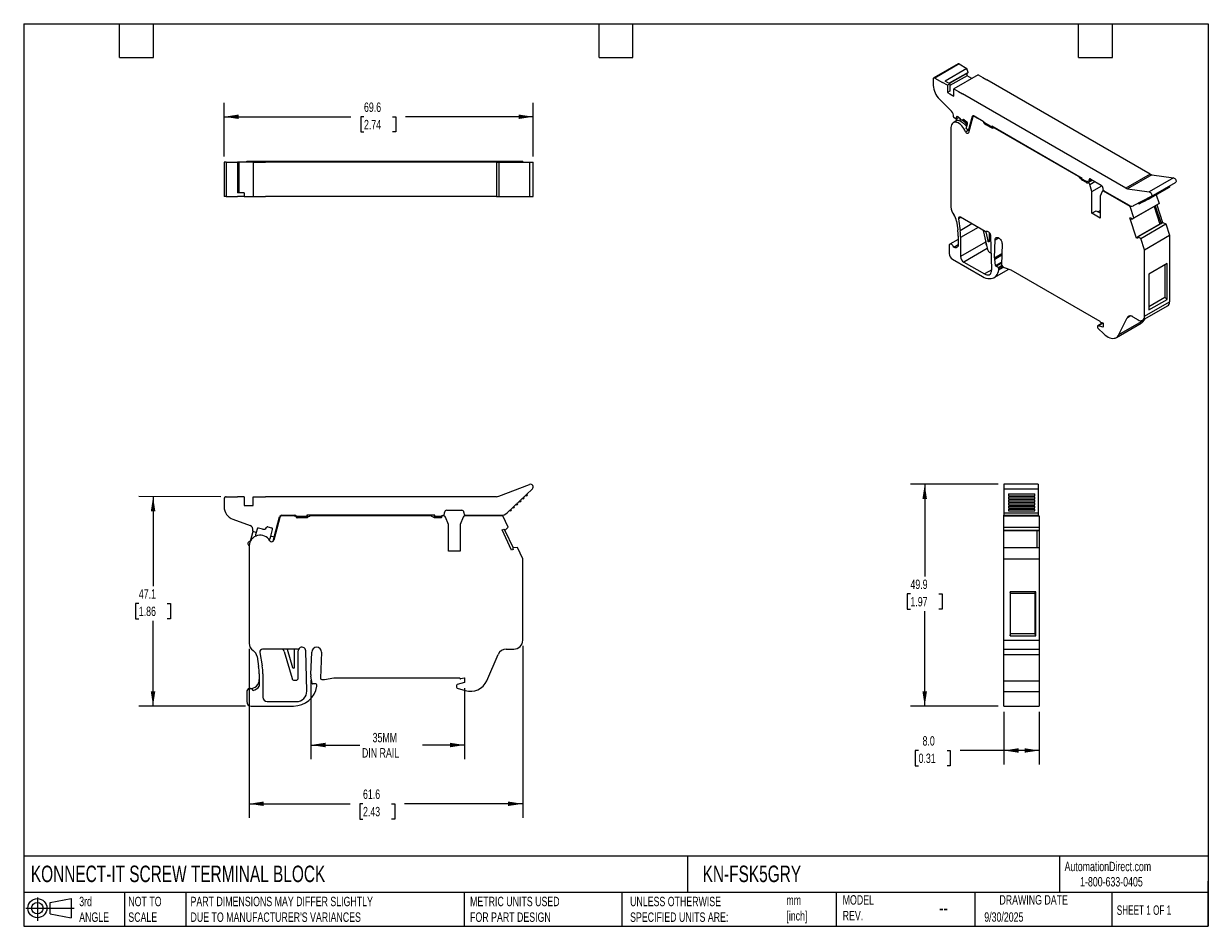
# Model space of a CAD drawing. Header units: millimetres. Extents: x 6 to 273, y 6 to 210.
import ezdxf

# ---------------------------------------------------------------- set-up
doc = ezdxf.new("R2010")
doc.units = ezdxf.units.MM
doc.linetypes.add('SLD-Solid', pattern=[0])
doc.layers.add('DIMENSIONS', color=140, linetype='SLD-Solid', lineweight=25)
doc.layers.add('TEXT', color=140, linetype='SLD-Solid', lineweight=25)
doc.layers.add('SLD-DEFPOINTS', color=7, linetype='Continuous')
doc.styles.add('SLDTEXTSTYLE0', font='TXT', dxfattribs={"width": 0.7})
doc.styles.add('SLDTEXTSTYLE1', font='TXT', dxfattribs={"width": 0.65})
doc.dimstyles.new('SLDDIMSTYLE0', dxfattribs={"dimtxt": 2.158008, "dimasz": 3.302, "dimexe": 0, "dimexo": 0.0625, "dimgap": 0.539502, "dimtad": 0, "dimtih": 1, "dimtoh": 1, "dimdec": 1, "dimrnd": 1e-09, "dimzin": 12, "dimdsep": 46, "dimtxsty": 'SLDTEXTSTYLE0', "dimsah": 1, "dimcen": 0.09, "dimadec": 0, "dimazin": 3, "dimtfac": 1, "dimtdec": 1, "dimtofl": 0, "dimtmove": 0, "dimatfit": 3, "dimfxl": 0, "dimfrac": 2, "dimtolj": 1, "dimtzin": 12, "dimarcsym": 0})
doc.dimstyles.new('SLDDIMSTYLE1', dxfattribs={"dimtxt": 2.158008, "dimasz": 3.302, "dimexe": 0, "dimexo": 0.0625, "dimgap": 0.539502, "dimtad": 0, "dimtih": 1, "dimtoh": 1, "dimdec": 1, "dimrnd": 1e-09, "dimzin": 4, "dimdsep": 46, "dimtxsty": 'SLDTEXTSTYLE0', "dimsah": 1, "dimcen": 0.09, "dimadec": 0, "dimazin": 1, "dimtfac": 1, "dimtdec": 1, "dimtofl": 0, "dimtmove": 0, "dimatfit": 3, "dimfxl": 0, "dimfrac": 2, "dimtolj": 1, "dimtzin": 12, "dimarcsym": 0})

# ---------------------------------------------------------------- blocks, each defined once
blk = doc.blocks.new('Block11')
at = {"color": 7, "linetype": 'SLD-Solid', "lineweight": 18}
for p, q in [((0, 2.88), (10.87, 2.88)), ((2.59, 5.31), (2.59, 0)), ((5.48, 4.17), (10.18, 5.03)), ((5.48, 1.6), (5.48, 4.17)), ((10.18, 5.03), (10.18, 0.73)), ((5.48, 1.6), (10.18, 0.73))]:
    blk.add_line(p, q, dxfattribs=at)
for radius in [2.15, 1.29]:
    blk.add_circle((2.59, 2.88), radius, dxfattribs=at)
blk = doc.blocks.new('Block12')
at = {"layer": 'SLD-DEFPOINTS'}
blk.add_blockref('Block11', (0, 0), dxfattribs=at)
blk = doc.blocks.new('_D')
at = {"layer": 'DIMENSIONS'}
for p, q in [((50.7, 103.07), (32.3, 103.08)), ((35.48, 103.08), (35.48, 82.93)), ((32.27, 79.02), (31.54, 79.02)), ((31.54, 79.02), (31.54, 75.59)), ((38.68, 79.02), (39.41, 79.02)), ((39.41, 79.02), (39.41, 75.59)), ((31.54, 75.59), (32.27, 75.59)), ((35.47, 55.94), (35.47, 75.11)), ((39.41, 75.59), (38.68, 75.59)), ((56.28, 55.94), (32.3, 55.94))]:
    blk.add_line(p, q, dxfattribs=at)
for points in [[(35.48, 103.08), (34.97, 99.78), (35.99, 99.78)], [(35.47, 55.94), (35.98, 59.24), (34.96, 59.24)]]:
    blk.add_solid(points, dxfattribs=at)
at = {"layer": 'DIMENSIONS', "char_height": 2.117, "attachment_point": 1, "style": 'SLDTEXTSTYLE0'}
for s, insert in [('47.1', (32.27, 82.23)), ('1.86', (32.27, 78.32))]:
    blk.add_mtext(s, dxfattribs=dict(at, insert=insert))
blk = doc.blocks.new('_D_1')
at = {"layer": 'DIMENSIONS'}
for p, q in [((71, 61.77), (71, 43.98)), ((105.6, 59.93), (105.6, 43.98)), ((71, 47.16), (82.03, 47.16)), ((105.6, 47.16), (96.12, 47.16))]:
    blk.add_line(p, q, dxfattribs=at)
for points in [[(71, 47.16), (74.3, 46.65), (74.3, 47.67)], [(105.6, 47.16), (102.3, 47.67), (102.3, 46.65)]]:
    blk.add_solid(points, dxfattribs=at)
at = {"layer": 'DIMENSIONS', "char_height": 2.117, "attachment_point": 1, "style": 'SLDTEXTSTYLE0'}
for s, insert in [('35MM', (84.9, 49.89)), ('DIN RAIL', (82.51, 46.46))]:
    blk.add_mtext(s, dxfattribs=dict(at, insert=insert))
blk = doc.blocks.new('_D_2')
at = {"layer": 'DIMENSIONS'}
for p, q in [((118.7, 69.48), (118.7, 30.76)), ((57.1, 68.82), (57.1, 30.76)), ((57.1, 33.93), (79.82, 33.93)), ((82.74, 33.93), (82.02, 33.93)), ((82.02, 33.93), (82.02, 30.5)), ((89.15, 33.93), (89.88, 33.93)), ((89.88, 33.93), (89.88, 30.5)), ((118.7, 33.93), (92.08, 33.93)), ((82.02, 30.5), (82.74, 30.5)), ((89.88, 30.5), (89.15, 30.5))]:
    blk.add_line(p, q, dxfattribs=at)
for points in [[(57.1, 33.93), (60.4, 33.43), (60.4, 34.44)], [(118.7, 33.93), (115.4, 34.44), (115.4, 33.43)]]:
    blk.add_solid(points, dxfattribs=at)
at = {"layer": 'DIMENSIONS', "char_height": 2.117, "attachment_point": 1, "style": 'SLDTEXTSTYLE0'}
for s, insert in [('61.6', (82.74, 37.15)), ('2.43', (82.74, 33.23))]:
    blk.add_mtext(s, dxfattribs=dict(at, insert=insert))
blk = doc.blocks.new('_D_3')
at = {"layer": 'DIMENSIONS'}
for p, q in [((227.03, 54.66), (227.03, 42.76)), ((234.98, 54.66), (234.98, 42.76)), ((207.82, 45.93), (207.09, 45.93)), ((207.09, 45.93), (207.09, 42.5)), ((214.23, 45.93), (214.96, 45.93)), ((214.96, 45.93), (214.96, 42.5)), ((227.03, 45.93), (217.16, 45.93)), ((234.98, 45.93), (227.03, 45.93)), ((207.09, 42.5), (207.82, 42.5)), ((214.96, 42.5), (214.23, 42.5))]:
    blk.add_line(p, q, dxfattribs=at)
for points in [[(227.03, 45.93), (230.33, 45.43), (230.33, 46.44)], [(234.98, 45.93), (231.67, 46.44), (231.67, 45.43)]]:
    blk.add_solid(points, dxfattribs=at)
at = {"layer": 'DIMENSIONS', "char_height": 2.117, "attachment_point": 1, "style": 'SLDTEXTSTYLE0'}
for s, insert in [('8.0', (208.72, 49.15)), ('0.31', (207.82, 45.23))]:
    blk.add_mtext(s, dxfattribs=dict(at, insert=insert))
blk = doc.blocks.new('_D_4')
at = {"layer": 'DIMENSIONS'}
for p, q in [((225.76, 105.86), (206.02, 105.86)), ((209.2, 105.86), (209.2, 85.11)), ((205.99, 81.19), (205.27, 81.19)), ((205.27, 81.19), (205.27, 77.76)), ((212.41, 81.19), (213.13, 81.19)), ((213.13, 81.19), (213.13, 77.76)), ((205.27, 77.76), (205.99, 77.76)), ((213.13, 77.76), (212.41, 77.76)), ((209.2, 55.93), (209.2, 77.28)), ((225.76, 55.93), (206.02, 55.93))]:
    blk.add_line(p, q, dxfattribs=at)
for points in [[(209.2, 105.86), (208.69, 102.56), (209.71, 102.56)], [(209.2, 55.93), (209.71, 59.24), (208.69, 59.24)]]:
    blk.add_solid(points, dxfattribs=at)
at = {"layer": 'DIMENSIONS', "char_height": 2.117, "attachment_point": 1, "style": 'SLDTEXTSTYLE0'}
for s, insert in [('49.9', (205.99, 84.4)), ('1.97', (205.99, 80.49))]:
    blk.add_mtext(s, dxfattribs=dict(at, insert=insert))
blk = doc.blocks.new('_D_5')
at = {"layer": 'DIMENSIONS'}
for p, q in [((51.47, 179.67), (51.47, 191.77)), ((121.07, 179.67), (121.07, 191.77)), ((51.47, 188.6), (80.03, 188.6)), ((82.96, 188.6), (82.23, 188.6)), ((82.23, 188.6), (82.23, 185.17)), ((89.37, 188.6), (90.1, 188.6)), ((90.1, 188.6), (90.1, 185.17)), ((121.07, 188.6), (92.29, 188.6)), ((82.23, 185.17), (82.96, 185.17)), ((90.1, 185.17), (89.37, 185.17))]:
    blk.add_line(p, q, dxfattribs=at)
for points in [[(51.47, 188.6), (54.78, 188.09), (54.78, 189.1)], [(121.07, 188.6), (117.77, 189.1), (117.77, 188.09)]]:
    blk.add_solid(points, dxfattribs=at)
at = {"layer": 'DIMENSIONS', "char_height": 2.117, "attachment_point": 1, "style": 'SLDTEXTSTYLE0'}
for s, insert in [('69.6', (82.96, 191.81)), ('2.74', (82.96, 187.89))]:
    blk.add_mtext(s, dxfattribs=dict(at, insert=insert))

msp = doc.modelspace()

# ---------------------------------------------------------------- linework, layer by layer
for p, q in [((216.71, 200.51), (211.23, 197.35)), ((216.96, 200.49), (211.48, 197.32)), ((216.96, 200.49), (218.71, 199.48)), ((218.71, 199.48), (213.8, 196.64)), ((218.96, 198.6), (214.68, 196.13)), ((214.74, 196.1), (218.94, 198.52)), ((218.73, 197.83), (214.88, 195.61)), ((221.21, 198.04), (215.73, 194.87)), ((218.96, 198.6), (218.71, 199.48)), ((218.73, 197.83), (218.73, 198.4)), ((219.79, 197.22), (218.73, 197.83)), ((221.21, 198.04), (222.28, 197.41)), ((222.28, 197.41), (223.19, 196.89)), ((211.13, 197.12), (211.13, 195.68)), ((211.48, 197.32), (213.23, 196.31)), ((214.31, 195.69), (213.23, 196.31)), ((214.88, 196.02), (213.8, 196.64)), ((214.88, 196.02), (214.31, 195.69)), ((214.31, 195.69), (214.31, 194.06)), ((214.88, 196.02), (214.88, 194.38)), ((215.73, 193.24), (215.73, 194.87)), ((215.73, 194.87), (216.8, 194.25)), ((259.95, 175.67), (223.19, 196.89)), ((212.53, 192.57), (215.26, 189.84)), ((214.88, 194.38), (214.31, 194.06)), ((214.31, 194.06), (214.88, 193.73)), ((214.88, 193.73), (215.73, 193.24)), ((216.8, 194.25), (217.71, 193.73)), ((254.47, 172.51), (217.71, 193.73)), ((216.35, 187.67), (215.62, 187.25)), ((215.71, 188.6), (215.68, 188.51)), ((216.23, 188.02), (215.68, 188.51)), ((216.26, 187.65), (215.97, 187.49)), ((216.37, 188.55), (216.23, 188.02)), ((216.84, 188.38), (216.23, 188.02)), ((216.38, 188.11), (216.25, 187.61)), ((216.52, 188.63), (216.37, 188.55)), ((217.24, 188.02), (216.63, 188.57)), ((217.35, 187.94), (217.26, 187.89)), ((217.79, 187.88), (217.99, 188)), ((217.95, 188), (217.87, 187.96)), ((218.11, 187.93), (218.68, 187.42)), ((218.55, 185.96), (218.83, 187.04)), ((220.01, 188.59), (219.04, 184.97)), ((219.09, 185.48), (219.95, 188.7)), ((219.95, 188.7), (220.2, 188.84)), ((220.27, 188.82), (220.1, 188.72)), ((220.3, 188.81), (222.39, 187.6)), ((220.35, 188.69), (220.42, 188.73)), ((222.26, 187.59), (220.35, 188.69)), ((222.26, 187.59), (222.34, 187.63)), ((222.64, 187.34), (222.54, 187.28)), ((222.67, 187.27), (224.31, 186.33)), ((222.71, 186.94), (222.97, 187.1)), ((223, 187.08), (222.72, 186.92)), ((222.98, 186.76), (222.72, 186.92)), ((223.27, 186.93), (222.98, 186.76)), ((223.41, 186.85), (223.19, 186.72)), ((223.19, 186.72), (224.18, 186.16)), ((215.11, 186.2), (215.11, 168.3)), ((218.39, 185.24), (218.98, 185.58)), ((219.09, 185.48), (218.55, 185.96)), ((219.19, 185.54), (219.09, 185.48)), ((224.18, 186.16), (224.53, 186.36)), ((244.67, 174.73), (224.31, 186.49)), ((224.31, 186.49), (224.31, 186.33)), ((224.31, 186.33), (224.45, 186.41)), ((224.79, 186.21), (224.53, 186.06)), ((224.69, 186.08), (224.53, 186.06)), ((224.69, 186.08), (224.86, 186.17)), ((225.12, 186.02), (225.05, 185.98)), ((243.86, 175.12), (225.05, 185.98)), ((51.47, 178.4), (51.47, 170.65)), ((51.97, 178.4), (51.47, 178.4)), ((51.97, 178.4), (51.97, 170.65)), ((51.97, 178.4), (54.45, 178.4)), ((54.45, 178.4), (54.45, 171.45)), ((54.79, 178.4), (54.45, 178.4)), ((54.79, 178.4), (54.79, 171.45)), ((54.8, 178.4), (54.79, 178.4)), ((54.8, 171.45), (54.8, 178.4)), ((57.18, 178.4), (54.8, 178.4)), ((56.55, 178.4), (56.55, 178.6)), ((56.55, 178.6), (57.1, 178.6)), ((57.1, 178.4), (57.1, 178.6)), ((57.1, 178.6), (61.75, 178.6)), ((57.98, 178.4), (57.18, 178.4)), ((57.98, 178.4), (57.98, 170.65)), ((57.98, 178.4), (59.5, 178.4)), ((59.5, 178.4), (60.78, 178.4)), ((112.76, 178.4), (60.78, 178.4)), ((61.75, 178.6), (62.66, 178.6)), ((61.75, 178.4), (61.75, 178.6)), ((62.66, 178.6), (64.03, 178.6)), ((62.66, 178.4), (62.66, 178.6)), ((64.03, 178.6), (64.52, 178.6)), ((64.03, 178.4), (64.03, 178.6)), ((64.52, 178.6), (100.87, 178.6)), ((64.52, 178.4), (64.52, 178.6)), ((100.87, 178.4), (100.87, 178.6)), ((100.87, 178.6), (101.32, 178.6)), ((101.32, 178.6), (101.98, 178.6)), ((101.32, 178.4), (101.32, 178.6)), ((101.98, 178.4), (101.98, 178.6)), ((101.98, 178.4), (101.98, 178.6)), ((101.98, 178.6), (101.98, 178.6)), ((101.98, 178.6), (104.58, 178.6)), ((104.58, 178.4), (104.58, 178.6)), ((104.58, 178.6), (105.26, 178.6)), ((104.58, 178.4), (104.58, 178.6)), ((104.58, 178.6), (104.58, 178.6)), ((105.26, 178.6), (105.71, 178.6)), ((105.26, 178.4), (105.26, 178.6)), ((105.71, 178.4), (105.71, 178.6)), ((105.71, 178.6), (114.19, 178.6)), ((112.76, 178.4), (112.76, 170.65)), ((112.76, 178.4), (113.34, 178.4)), ((113.34, 178.4), (113.34, 170.65)), ((113.34, 178.4), (120.26, 178.4)), ((114.19, 178.4), (114.19, 178.6)), ((114.19, 178.6), (115.39, 178.6)), ((115.39, 178.4), (115.39, 178.6)), ((115.39, 178.6), (116.53, 178.6)), ((116.53, 178.4), (116.53, 178.6)), ((116.53, 178.6), (116.56, 178.6)), ((116.56, 178.6), (117.52, 178.6)), ((116.56, 178.4), (116.56, 178.6)), ((117.52, 178.4), (117.52, 178.6)), ((117.52, 178.6), (118.7, 178.6)), ((118.7, 178.4), (118.7, 178.6)), ((120.26, 178.4), (121.07, 178.4)), ((120.26, 178.4), (120.26, 170.65)), ((121.07, 170.65), (121.07, 178.4)), ((243.86, 175.12), (243.93, 175.16)), ((244.38, 174.9), (244.21, 174.81)), ((244.37, 174.61), (244.21, 174.81)), ((244.37, 174.61), (244.63, 174.76)), ((244.67, 174.57), (244.67, 174.73)), ((244.67, 174.57), (245.68, 173.99)), ((244.94, 174.42), (244.73, 174.29)), ((244.73, 174.29), (245.74, 173.71)), ((245.86, 174), (245.72, 173.92)), ((245.81, 173.59), (245.72, 173.91)), ((245.77, 173.72), (245.74, 173.71)), ((245.77, 173.61), (245.74, 173.71)), ((245.8, 173.62), (245.77, 173.61)), ((245.81, 173.59), (245.77, 173.61)), ((246.04, 173.96), (245.95, 173.91)), ((246.06, 173.85), (245.95, 173.91)), ((246.06, 173.85), (246.94, 174.36)), ((246.12, 173.99), (246.85, 174.41)), ((246.22, 174.37), (246.58, 174.57)), ((246.22, 174.22), (246.71, 174.5)), ((246.22, 174.22), (246.22, 174.37)), ((246.38, 173.38), (247.51, 174.03)), ((246.84, 171.76), (246.38, 173.38)), ((246.58, 174.57), (248.95, 173.2)), ((259.95, 175.67), (254.47, 172.51)), ((260.35, 175.52), (254.87, 172.36)), ((265.24, 174.86), (259.76, 171.69)), ((260.22, 170.63), (265.7, 173.79)), ((260.35, 175.52), (265.24, 174.86)), ((55.98, 171.45), (54.45, 171.45)), ((55.98, 171.45), (55.98, 170.65)), ((246.84, 171.76), (249.11, 173.07)), ((246.84, 166.86), (246.84, 171.76)), ((249.16, 171.8), (248.68, 170.7)), ((248.68, 170.7), (248.68, 165.8)), ((249.47, 172.03), (249.24, 171.9)), ((249.3, 172.59), (249.3, 172.47)), ((249.48, 171.88), (249.56, 171.93)), ((255.48, 168.41), (249.48, 171.88)), ((249.66, 171.85), (255.2, 168.66)), ((254.87, 172.36), (259.76, 171.69)), ((260.08, 170.32), (264.32, 172.77)), ((261.3, 171.03), (261.95, 169.07)), ((51.97, 170.65), (51.47, 170.65)), ((51.97, 170.65), (54.45, 170.65)), ((55.98, 170.65), (54.45, 170.65)), ((55.98, 170.65), (56.78, 170.65)), ((56.78, 170.65), (57.98, 170.65)), ((57.98, 170.65), (59.5, 170.65)), ((59.5, 170.65), (60.78, 170.65)), ((112.76, 170.65), (60.78, 170.65)), ((112.76, 170.65), (113.34, 170.65)), ((113.34, 170.65), (120.26, 170.65)), ((120.26, 170.65), (121.07, 170.65)), ((255.48, 168.41), (255.61, 168.49)), ((256.32, 165.82), (255.48, 168.41)), ((255.85, 165.53), (261.47, 168.78)), ((260.21, 170.62), (256.17, 168.54)), ((256.32, 165.82), (261.95, 169.07)), ((257.51, 169), (257.96, 169.26)), ((258.03, 169.26), (258.47, 169.52)), ((258.54, 169.53), (258.98, 169.78)), ((259.05, 169.79), (259.5, 170.05)), ((259.57, 170.06), (260.01, 170.31)), ((260.83, 168.41), (262.13, 164.45)), ((261.1, 168.56), (262.4, 164.6)), ((261.45, 168.77), (262.75, 164.8)), ((261.95, 169.07), (261.47, 168.78)), ((217.34, 165.91), (216.83, 165.62)), ((216.83, 165.62), (217.19, 162.95)), ((222.8, 162.76), (217.26, 165.96)), ((246.84, 166.86), (247.83, 167.44)), ((248.68, 165.8), (246.84, 166.86)), ((247.83, 167.44), (248.68, 166.95)), ((248.19, 167.23), (248.68, 167.52)), ((255.41, 165.84), (255.66, 165.83)), ((256.91, 161.27), (255.41, 165.84)), ((255.66, 165.83), (255.74, 165.62)), ((255.85, 165.53), (256.32, 165.82)), ((216.37, 165.11), (216.63, 163.16)), ((219.83, 164.47), (217.19, 162.95)), ((221.21, 163.68), (217.29, 161.42)), ((222.39, 163), (223.35, 158.7)), ((222.97, 162.71), (223.42, 160.69)), ((223.05, 162.73), (223.13, 162.78)), ((223.07, 162.74), (223.12, 162.77)), ((262.38, 164.59), (257.11, 161.55)), ((257.15, 161.55), (262.78, 164.8)), ((257.83, 161.21), (263.45, 164.46)), ((262.4, 164.6), (262.75, 164.8)), ((262.78, 164.8), (263.45, 164.46)), ((263.45, 164.46), (264.29, 161.92)), ((216.73, 160.99), (214.88, 159.92)), ((216.73, 161.74), (216.73, 159.44)), ((217.29, 161.42), (217.29, 157.11)), ((222.92, 160.36), (217.29, 157.11)), ((222.92, 160.64), (222.92, 160.36)), ((223.42, 160.69), (223.77, 160.89)), ((223.77, 160.54), (223.77, 162.52)), ((224.28, 154.19), (224.12, 161.69)), ((224.94, 156.87), (225.08, 160.9)), ((225.08, 160.9), (225.84, 161.34)), ((257.12, 161.39), (256.91, 161.27)), ((257.15, 161.26), (256.91, 161.27)), ((257.09, 161.47), (257.15, 161.26)), ((257.83, 161.21), (257.15, 161.55)), ((258.67, 158.67), (257.83, 161.21)), ((258.67, 158.67), (264.29, 161.92)), ((264.29, 161.92), (264.29, 146.93)), ((214.72, 159.58), (214.72, 157.78)), ((215.73, 159.25), (216.73, 159.83)), ((223.3, 158.94), (218, 155.89)), ((223.7, 158.15), (223.98, 157.99)), ((224.94, 156.87), (226.55, 157.8)), ((224.96, 156.57), (226.54, 157.48)), ((226.61, 160.01), (226.47, 155.29)), ((258.67, 143.69), (258.67, 158.67)), ((215.43, 156.56), (222.2, 152.64)), ((218, 155.89), (222.65, 153.2)), ((225.17, 155.09), (224.96, 156.57)), ((225.17, 155.09), (226.49, 155.85)), ((225.27, 154.93), (226.48, 155.63)), ((225.75, 154.65), (225.27, 154.93)), ((225.75, 154.65), (226.53, 155.1)), ((225.89, 154.41), (226.74, 154.9)), ((225.89, 154.16), (226.95, 154.77)), ((226.69, 154.92), (227.11, 154.68)), ((263.76, 155.55), (259.66, 153.18)), ((263.25, 155.26), (263.25, 147.98)), ((263.76, 147.47), (263.76, 155.55)), ((224.28, 154.14), (222.65, 153.2)), ((224.83, 152.4), (228.15, 154.31)), ((225.89, 154.16), (225.89, 154.41)), ((227.11, 154.68), (228.59, 154.15)), ((228.59, 154.15), (248.62, 142.59)), ((259.66, 153.18), (259.66, 145.1)), ((258.67, 143.69), (264.29, 146.93)), ((259.66, 145.9), (263.25, 147.98)), ((259.66, 145.1), (263.76, 147.47)), ((263.76, 147.47), (263.25, 147.98)), ((258.25, 142.77), (263.87, 146.02)), ((248.13, 141.45), (248.13, 141.13)), ((249.29, 142.19), (248.17, 141.55)), ((248.24, 141.55), (249.33, 142.18)), ((249.4, 141.24), (248.24, 141.55)), ((248.8, 142.32), (249.33, 142.18)), ((249.33, 142.18), (249.4, 142.14)), ((249.4, 142.14), (249.4, 141.24)), ((252.35, 138.89), (257.97, 142.14)), ((252.94, 139.56), (254.75, 143.33)), ((252.94, 139.56), (258.56, 142.8)), ((254.75, 143.33), (255.49, 143.76)), ((256.05, 143.57), (257.25, 142.87)), ((258.66, 143.01), (258.56, 142.8)), ((248.23, 140.92), (249.51, 139.72)), ((113.34, 103.18), (120.26, 105.82)), ((120.88, 104.82), (115.17, 99.42)), ((234.78, 105.86), (227.03, 105.86)), ((227.03, 105.86), (227.03, 104.82)), ((227.03, 104.82), (234.78, 104.82)), ((227.03, 104.82), (227.03, 99.42)), ((234.78, 105.86), (234.78, 104.82)), ((234.78, 104.82), (234.78, 99.42)), ((51.47, 102.57), (51.48, 100.81)), ((51.97, 103.07), (54.45, 103.07)), ((55.98, 103.07), (54.45, 103.07)), ((55.98, 103.07), (55.98, 101.07)), ((57.98, 103.07), (59.5, 103.07)), ((57.98, 101.07), (57.98, 103.07)), ((59.5, 103.07), (60.78, 103.07)), ((112.76, 103.07), (60.78, 103.07)), ((228.03, 103.71), (234.03, 103.71)), ((228.03, 103.71), (228.03, 103.29)), ((228.03, 103.29), (234.03, 103.29)), ((228.03, 103.03), (234.03, 103.03)), ((228.03, 103.03), (228.03, 102.61)), ((228.03, 102.61), (234.03, 102.61)), ((228.03, 102.34), (234.03, 102.34)), ((228.03, 102.34), (228.03, 101.92)), ((228.03, 101.92), (234.03, 101.92)), ((228.03, 101.65), (234.03, 101.65)), ((228.03, 101.65), (228.03, 101.23)), ((234.03, 103.29), (234.03, 103.71)), ((234.03, 102.61), (234.03, 103.03)), ((234.03, 101.92), (234.03, 102.34)), ((234.03, 101.23), (234.03, 101.65)), ((55.98, 101.07), (56.78, 101.07)), ((56.78, 101.07), (57.98, 101.07)), ((64.44, 98.87), (67.4, 98.87)), ((67.22, 98.77), (64.52, 98.77)), ((67.22, 98.77), (67.7, 98.77)), ((70.11, 98.87), (70.11, 98.67)), ((98.91, 98.87), (70.11, 98.87)), ((70.16, 98.87), (70.16, 98.4)), ((97.76, 98.77), (71.16, 98.77)), ((98.86, 98.38), (98.86, 98.87)), ((98.91, 98.67), (98.91, 98.87)), ((100.49, 98.77), (100.72, 98.77)), ((100.87, 98.77), (100.72, 98.77)), ((101.1, 99.34), (101.1, 99.52)), ((101.6, 100.02), (104.96, 100.02)), ((105.46, 99.52), (105.46, 99.37)), ((114.19, 98.77), (105.71, 98.77)), ((105.96, 98.87), (113.79, 98.87)), ((106.07, 98.77), (106.07, 98.87)), ((106.37, 98.87), (106.37, 98.77)), ((106.97, 98.77), (106.97, 98.87)), ((107.27, 98.87), (107.27, 98.77)), ((115.39, 96.2), (114.19, 98.77)), ((227.03, 99.42), (234.78, 99.42)), ((227.03, 99.42), (227.03, 98.87)), ((227.03, 98.87), (234.78, 98.87)), ((227.03, 98.85), (227.03, 98.87)), ((227.03, 98.77), (227.03, 98.85)), ((227.03, 98.85), (228.83, 98.85)), ((227.03, 98.77), (234.98, 98.77)), ((227.03, 96.2), (227.03, 98.77)), ((228.03, 101.23), (234.03, 101.23)), ((228.03, 100.97), (234.03, 100.97)), ((228.03, 100.97), (228.03, 100.54)), ((228.03, 100.54), (234.03, 100.54)), ((228.03, 100.28), (234.03, 100.28)), ((228.03, 100.28), (228.03, 99.86)), ((228.03, 99.86), (234.03, 99.86)), ((228.83, 98.77), (228.83, 98.87)), ((229.13, 98.87), (229.13, 98.77)), ((233.33, 98.77), (233.33, 98.87)), ((233.63, 98.87), (233.63, 98.77)), ((233.63, 98.85), (234.23, 98.85)), ((234.03, 100.54), (234.03, 100.97)), ((234.03, 99.86), (234.03, 100.28)), ((234.23, 98.87), (234.23, 98.85)), ((234.23, 98.85), (234.23, 98.77)), ((234.78, 99.42), (234.78, 98.87)), ((234.78, 98.87), (234.78, 98.77)), ((234.98, 98.77), (234.98, 96.2)), ((53.45, 97.99), (57.32, 96.58)), ((61.35, 96.26), (62.16, 96.04)), ((64.03, 98.4), (62.66, 93.29)), ((62.74, 93.95), (63.96, 98.5)), ((67.8, 98.67), (70.11, 98.67)), ((68.24, 98.27), (67.86, 98.27)), ((68.54, 98.37), (69.93, 98.37)), ((70.11, 98.67), (70.11, 98.39)), ((70.66, 98.64), (70.43, 98.51)), ((98.49, 98.51), (98.26, 98.64)), ((98.91, 98.67), (100.33, 98.67)), ((98.91, 98.67), (98.91, 98.38)), ((98.99, 98.37), (100.43, 98.37)), ((100.52, 98.27), (100.39, 98.61)), ((100.47, 98.27), (100.43, 98.37)), ((100.52, 98.27), (100.47, 98.27)), ((101.98, 96.77), (101.32, 98.42)), ((101.98, 90.77), (101.98, 96.77)), ((105.26, 98.46), (104.58, 96.77)), ((104.58, 96.77), (104.58, 90.77)), ((114.72, 95.51), (115.39, 96.2)), ((227.03, 96.2), (234.98, 96.2)), ((227.03, 95.51), (227.03, 96.2)), ((234.98, 96.2), (234.98, 95.51)), ((57.91, 95.24), (57.31, 93)), ((57.95, 95.38), (57.91, 95.24)), ((58.68, 95.03), (57.91, 95.24)), ((58.68, 95.03), (58.54, 94.5)), ((58.88, 95.78), (58.68, 95.03)), ((60.12, 95.76), (59.25, 95.99)), ((61.82, 93.62), (61.96, 94.16)), ((61.96, 94.16), (62.37, 95.67)), ((62.74, 93.95), (61.96, 94.16)), ((62.38, 95.7), (62.38, 95.8)), ((62.49, 93.03), (62.74, 93.95)), ((114.1, 95.57), (114.45, 95.73)), ((116.21, 91.04), (114.1, 95.57)), ((114.45, 95.73), (114.56, 95.53)), ((114.69, 95.49), (116.53, 91.54)), ((227.03, 95.51), (234.98, 95.51)), ((227.03, 95.48), (227.03, 95.51)), ((227.03, 95.48), (234.48, 95.48)), ((227.03, 91.62), (227.03, 95.48)), ((234.48, 95.49), (234.98, 95.49)), ((234.48, 95.49), (234.48, 91.62)), ((234.98, 95.51), (234.98, 95.49)), ((234.98, 95.49), (234.98, 91.62)), ((57.1, 92.02), (57.1, 70.09)), ((104.58, 90.77), (101.98, 90.77)), ((116.56, 91.2), (116.21, 91.04)), ((116.48, 91.42), (116.56, 91.2)), ((117.52, 91.62), (116.56, 91.55)), ((118.7, 89.1), (117.52, 91.62)), ((227.03, 89.1), (227.03, 91.62)), ((227.03, 91.62), (234.98, 91.62)), ((234.98, 91.62), (234.98, 89.1)), ((118.7, 70.75), (118.7, 89.1)), ((227.03, 89.1), (234.98, 89.1)), ((227.03, 70.75), (227.03, 89.1)), ((234.98, 89.1), (234.98, 70.75)), ((234.23, 81.68), (228.43, 81.68)), ((228.43, 81.68), (228.43, 71.78)), ((228.55, 81.28), (228.43, 81.68)), ((234.01, 81.28), (228.55, 81.28)), ((228.55, 72.26), (228.55, 81.28)), ((234.01, 81.28), (234.23, 81.68)), ((234.01, 81.28), (234.01, 72.26)), ((234.23, 71.78), (234.23, 81.68)), ((228.43, 71.78), (228.55, 72.26)), ((228.55, 72.26), (234.01, 72.26)), ((234.23, 71.78), (234.01, 72.26)), ((227.03, 68.75), (227.03, 70.75)), ((227.03, 70.75), (234.98, 70.75)), ((228.43, 71.78), (234.23, 71.78)), ((234.98, 70.75), (234.98, 68.75)), ((58.88, 67.08), (59.25, 64.87)), ((59.53, 68.02), (60.04, 65.01)), ((67.98, 68.75), (60.14, 68.75)), ((64.96, 68.22), (66.76, 62.16)), ((65.64, 68.75), (66.86, 64.65)), ((67.35, 64.72), (67.35, 68.75)), ((68.15, 62.24), (68.15, 68.35)), ((70.07, 59.29), (69.85, 68.37)), ((71, 63.04), (71.2, 68.08)), ((73.37, 68.08), (73.18, 62.2)), ((110.61, 61.64), (113.17, 67.54)), ((115, 68.75), (116.7, 68.75)), ((227.03, 68.75), (234.98, 68.75)), ((227.03, 67.54), (227.03, 68.75)), ((227.03, 67.54), (234.98, 67.54)), ((227.03, 61.64), (227.03, 67.54)), ((234.98, 68.75), (234.98, 67.54)), ((234.98, 67.54), (234.98, 61.64)), ((59.39, 63.21), (59.39, 60.38)), ((60.19, 63.21), (60.19, 57.93)), ((67.25, 61.74), (67.65, 61.74)), ((71.33, 61.02), (71.03, 62.69)), ((73.48, 61.9), (74.08, 61.9)), ((74.08, 61.9), (76.18, 62.3)), ((76.18, 62.3), (104.5, 62.3)), ((104.75, 62.1), (105.5, 62.3)), ((105.5, 62.3), (105.6, 62.3)), ((105.6, 62.3), (105.6, 61.2)), ((227.03, 61.64), (234.98, 61.64)), ((227.03, 59.24), (227.03, 61.64)), ((234.98, 61.64), (234.98, 59.24)), ((56.55, 59.14), (56.55, 56.94)), ((72.15, 60.9), (71.47, 60.9)), ((72.35, 60.4), (72.35, 60.7)), ((103.81, 60.56), (103.81, 60.17)), ((105.6, 61.2), (103.95, 60.76)), ((103.95, 59.98), (105.75, 59.42)), ((227.03, 59.24), (234.98, 59.24)), ((227.03, 55.93), (227.03, 59.24)), ((234.98, 59.24), (234.98, 55.93)), ((61.19, 56.93), (67.77, 56.93)), ((57.55, 55.94), (67.13, 55.93)), ((227.03, 55.93), (234.98, 55.93))]:
    msp.add_line(p, q)
at = {"flags": 128}
for points in [[(218.39, 185.24), (218.23, 185.6), (218.03, 185.95), (217.81, 186.27), (217.56, 186.57), (217.29, 186.83), (217.01, 187.04), (216.73, 187.2), (216.45, 187.31), (216.18, 187.36), (215.93, 187.35), (215.71, 187.29), (215.51, 187.17), (215.35, 186.99), (215.22, 186.77), (215.14, 186.51), (215.11, 186.2)], [(216.63, 188.57), (216.59, 188.6), (216.54, 188.62), (216.5, 188.64), (216.47, 188.64), (216.43, 188.63), (216.4, 188.61), (216.38, 188.58), (216.37, 188.55)], [(217.87, 187.96), (217.82, 187.9), (217.76, 187.86), (217.68, 187.84), (217.6, 187.84), (217.51, 187.86), (217.42, 187.9), (217.33, 187.95), (217.24, 188.02)], [(217.87, 187.96), (217.89, 187.98), (217.92, 187.99), (217.94, 188), (217.98, 188), (218.01, 187.99), (218.04, 187.98), (218.08, 187.96), (218.11, 187.93)], [(219.95, 188.7), (219.97, 188.75), (220, 188.79), (220.04, 188.83), (220.08, 188.85), (220.13, 188.85), (220.18, 188.85), (220.24, 188.83), (220.3, 188.81)], [(220.35, 188.69), (220.29, 188.72), (220.24, 188.74), (220.18, 188.74), (220.14, 188.73), (220.09, 188.71), (220.06, 188.68), (220.03, 188.64), (220.01, 188.59)], [(219.04, 184.97), (219, 184.89), (218.93, 184.83), (218.85, 184.82), (218.75, 184.84), (218.64, 184.9), (218.54, 185), (218.46, 185.11), (218.39, 185.24)], [(245.95, 173.98), (246, 173.97), (246.06, 173.97), (246.1, 173.98), (246.14, 174.01), (246.18, 174.04), (246.2, 174.09), (246.22, 174.15), (246.22, 174.22)], [(265.24, 174.86), (265.39, 174.81), (265.53, 174.7), (265.66, 174.54), (265.76, 174.36), (265.81, 174.18), (265.82, 174.01), (265.77, 173.87), (265.7, 173.79)], [(259.76, 171.69), (259.91, 171.64), (260.05, 171.53), (260.18, 171.38), (260.28, 171.2), (260.33, 171.01), (260.34, 170.84), (260.29, 170.71), (260.21, 170.62)], [(264.32, 172.77), (264.36, 172.81), (264.38, 172.88), (264.36, 172.97), (264.35, 173.01)], [(257.53, 169.25), (257.55, 169.19), (257.56, 169.11), (257.55, 169.04), (257.51, 169), (257.45, 168.99), (257.38, 169.01), (257.32, 169.07), (257.28, 169.12)], [(258.05, 169.51), (258.07, 169.46), (258.08, 169.37), (258.06, 169.3), (258.02, 169.26), (257.96, 169.25), (257.9, 169.28), (257.83, 169.34), (257.79, 169.38)], [(258.56, 169.78), (258.58, 169.72), (258.59, 169.64), (258.58, 169.57), (258.54, 169.53), (258.48, 169.52), (258.41, 169.54), (258.34, 169.6), (258.31, 169.65)], [(259.08, 170.04), (259.09, 169.99), (259.11, 169.9), (259.09, 169.83), (259.05, 169.79), (258.99, 169.78), (258.92, 169.81), (258.86, 169.86), (258.82, 169.91)], [(259.59, 170.3), (259.61, 170.25), (259.62, 170.17), (259.6, 170.1), (259.56, 170.06), (259.51, 170.05), (259.44, 170.07), (259.37, 170.13), (259.34, 170.17)], [(260.1, 170.57), (260.12, 170.52), (260.13, 170.43), (260.12, 170.36), (260.08, 170.32), (260.02, 170.31), (259.95, 170.34), (259.88, 170.39), (259.85, 170.44)], [(217.26, 165.96), (217.17, 166), (217.08, 166.02), (216.99, 166.01), (216.92, 165.97), (216.87, 165.91), (216.84, 165.83), (216.82, 165.73), (216.83, 165.62)], [(255.74, 165.62), (255.75, 165.59), (255.76, 165.57), (255.77, 165.56), (255.79, 165.54), (255.81, 165.53), (255.82, 165.53), (255.84, 165.53), (255.85, 165.53)], [(224.12, 161.69), (224.1, 161.89), (224.03, 162.09), (223.93, 162.29), (223.8, 162.48), (223.65, 162.63), (223.49, 162.73), (223.33, 162.79), (223.19, 162.8), (223.07, 162.74)], [(262.4, 164.6), (262.39, 164.6), (262.38, 164.59)], [(223.77, 160.54), (223.75, 160.48), (223.72, 160.44), (223.67, 160.42), (223.61, 160.43), (223.55, 160.47), (223.49, 160.53), (223.45, 160.61), (223.42, 160.69)], [(225.08, 160.9), (225.1, 161.1), (225.16, 161.26), (225.27, 161.38), (225.41, 161.44), (225.57, 161.44), (225.75, 161.39), (225.94, 161.28), (226.12, 161.13), (226.28, 160.93), (226.42, 160.71), (226.53, 160.47), (226.59, 160.24), (226.61, 160.01)], [(257.15, 161.55), (257.14, 161.56), (257.12, 161.56), (257.11, 161.55), (257.1, 161.54), (257.09, 161.53), (257.09, 161.51), (257.09, 161.49), (257.09, 161.47)], [(215.73, 159.25), (215.64, 159.46), (215.52, 159.64), (215.37, 159.8), (215.21, 159.9), (215.06, 159.95), (214.92, 159.94), (214.81, 159.87), (214.74, 159.74), (214.72, 159.58)], [(222.2, 152.64), (222.6, 152.44), (223, 152.29), (223.39, 152.19), (223.77, 152.15), (224.13, 152.16), (224.46, 152.24), (224.77, 152.36), (225.05, 152.54), (225.29, 152.78), (225.5, 153.06), (225.67, 153.38), (225.8, 153.75), (225.89, 154.16)], [(222.65, 153.2), (222.94, 153.06), (223.22, 152.99), (223.48, 152.98), (223.71, 153.04), (223.91, 153.16), (224.07, 153.35), (224.19, 153.58), (224.26, 153.86), (224.28, 154.19)], [(248.24, 141.55), (248.22, 141.55), (248.2, 141.55), (248.18, 141.55), (248.16, 141.54), (248.15, 141.52), (248.14, 141.5), (248.13, 141.48), (248.13, 141.45)], [(249.51, 139.72), (249.84, 139.43), (250.19, 139.19), (250.53, 138.99), (250.87, 138.84), (251.21, 138.75), (251.53, 138.71), (251.83, 138.72), (252.11, 138.79), (252.37, 138.9), (252.59, 139.07), (252.79, 139.29), (252.94, 139.56)], [(57.1, 92.02), (57.1, 91.83), (57.1, 91.77)]]:
    msp.add_lwpolyline(points, dxfattribs=at)
for centre, radius, start, end in [((216.82, 200.28), 0.251, 54.3806, 114.309), ((211.34, 197.15), 0.218, 50.804, 189.2589), ((218.89, 198.57), 0.068, 312.6629, 23.9576), ((215.82, 195.91), 4.69, 182.913, 225.4785), ((214.3, 188.79), 1.42, 352.2731, 47.0921), ((216.06, 187.33), 0.179, 84.8444, 155.1502), ((217.36, 188.16), 0.283, 177.6077, 250.0697), ((216.45, 185.16), 2.86, 35.4112, 73.4002), ((218.4, 187.09), 0.432, 352.497, 49.9144), ((221.87, 186.96), 0.74, 25.8974, 57.7837), ((221.99, 186.97), 0.741, 25.7818, 57.7739), ((206.61, 179.15), 17.88, 25.8351, 27.0577), ((206.37, 179.01), 18.27, 26.8616, 26.9406), ((222.41, 186.8), 0.333, 21.2276, 25.8531), ((223.04, 186.49), 0.279, 56.3023, 101.9201), ((224.51, 186.67), 0.614, 237.6507, 272.3578), ((224.72, 185.46), 0.614, 57.6507, 92.3578), ((243.19, 174.01), 1.3, 37.9787, 58.8941), ((245.4, 175.41), 1.3, 217.9787, 238.8941), ((245.79, 173.54), 0.465, 70.5171, 104.1541), ((245.83, 173.69), 0.255, 63.3093, 117.3352), ((245.49, 173.12), 0.922, 16.0316, 51.9808), ((246.44, 174.4), 0.218, 50.7967, 189.214), ((260.53, 176.63), 1.12, 238.9494, 261.0016), ((248.54, 172.55), 0.768, 2.6055, 57.3945), ((249.35, 171.71), 0.209, 51.7052, 154.3098), ((250.07, 172.5), 0.768, 182.6055, 237.3945), ((255.05, 173.47), 1.12, 238.9494, 261.0016), ((218.14, 168.43), 3.04, 182.5182, 217.9418), ((255.79, 169.5), 1.03, 234.7789, 291.7929), ((213.19, 164.62), 3.21, 8.8894, 37.3372), ((206.11, 161.72), 10.62, 0.1524, 7.8179), ((205.83, 161.39), 11.47, 0.1524, 7.8179), ((222.95, 162.95), 0.242, 233.4875, 300.0215), ((262.75, 164.74), 0.0621, 62.5074, 86.4575), ((224.4, 160.42), 1.49, 182.3947, 212.1113), ((216.26, 157.85), 1.54, 182.6055, 237.3945), ((216.08, 160.17), 0.983, 249.3788, 311.4442), ((224.12, 158.81), 0.781, 188.0571, 237.1088), ((224.13, 158.21), 0.264, 235.1748, 285.6673), ((218.83, 157.18), 1.54, 182.6055, 237.3946), ((227.07, 156.87), 2.13, 180.1651, 188.1385), ((225.4, 155.12), 0.235, 188.6904, 237.0932), ((226.93, 155.31), 0.461, 182.6055, 237.3944), ((225.58, 154.39), 0.307, 2.6055, 57.3946), ((263.31, 146.82), 0.979, 304.7789, 6.5333), ((248.91, 142.59), 0.289, 180.0896, 247.3827), ((255.5, 142.92), 0.853, 49.6242, 150.818), ((257.8, 143.56), 0.877, 231.3258, 8.6849), ((257.22, 143.41), 1.48, 300.6322, 335.8303), ((248.45, 141.15), 0.313, 182.9241, 227.0753), ((120.47, 105.26), 0.6, 313.4025, 110.8859), ((51.97, 102.57), 0.5, 90, 180.0301), ((112.76, 104.67), 1.6, 270, 290.8859), ((117.35, 101.48), 0.25, 223.4025, 43.4025), ((118.07, 102.17), 0.25, 223.4025, 43.4025), ((118.8, 102.86), 0.25, 223.4025, 43.4025), ((119.53, 103.54), 0.25, 223.4025, 43.4025), ((54.48, 100.81), 3, 180.0301, 250), ((64.44, 98.37), 0.5, 90, 165), ((64.52, 98.27), 0.5, 90, 165), ((67.22, 98.27), 0.5, 39.9117, 90), ((67.4, 98.37), 0.5, 39.7113, 90), ((59.6, 91.89), 10.64, 39.5752, 39.7113), ((71.16, 97.77), 1, 90, 120), ((97.76, 97.77), 1, 60, 90), ((100.93, 97.87), 1, 102.6012, 126.7677), ((100.8, 98.21), 0.57, 97.9692, 135.5991), ((100.6, 99.34), 0.5, 282.6012, 0), ((100.8, 98.21), 0.57, 21.8014, 82.0308), ((101.6, 99.52), 0.5, 90, 180), ((104.96, 99.52), 0.5, 0, 90), ((105.72, 98.27), 0.5, 91.7828, 158.1986), ((105.96, 99.37), 0.5, 180, 270), ((113.79, 100.87), 2, 270, 313.4025), ((115.89, 100.11), 0.25, 223.4025, 43.4025), ((116.62, 100.79), 0.25, 223.4025, 43.4025), ((56.98, 95.64), 1, 344.9999, 70), ((60.33, 96.53), 0.8, 255.0002, 329.1735), ((61.27, 95.97), 0.3, 75.0001, 149.1735), ((62.08, 95.75), 0.3, 345, 75.0001), ((59.6, 91.89), 10.44, 37.8104, 39.9117), ((59.6, 91.89), 10.64, 36.8273, 39.5752), ((67.69, 98.17), 0.2, 30, 37.8104), ((59.6, 91.89), 10.44, 37.6535, 37.8104), ((68.54, 97.87), 0.5, 90, 126.8699), ((69.93, 99.37), 1, 270, 300), ((98.99, 99.37), 1, 240, 270), ((100.93, 97.87), 1, 126.7677, 150), ((100.8, 98.21), 0.57, 135.5991, 163.2265), ((59.6, 91.89), 2.5, 30.573, 177.1187), ((58.73, 94.45), 0.2, 165, 288.6682), ((59.17, 95.7), 0.3, 75.0002, 165), ((61.63, 93.67), 0.2, 221.251, 345), ((114.65, 95.58), 0.1, 208.5163, 315.9088), ((57.32, 92.5), 0.498, 91.8941, 243.5125), ((62.18, 93.42), 0.5, 210.573, 345), ((116.57, 91.45), 0.1, 94.0916, 201.4857), ((59.1, 70.09), 2, 180, 236.7875), ((116.7, 70.75), 2, 270, 0), ((56.91, 66.75), 2, 9.5825, 56.7875), ((60.14, 68.13), 0.62, 90, 189.5825), ((64.35, 68.13), 0.62, 8.935, 90), ((67.98, 69.25), 0.5, 270, 318.533), ((69, 68.35), 0.853, 138.533, 180.0001), ((69, 68.35), 0.853, 1.3777, 138.533), ((72.29, 68.08), 1.09, 0.0427, 179.9573), ((115, 66.75), 2, 90, 156.5348), ((49.39, 63.21), 10, 0, 9.5825), ((49.39, 63.21), 10.8, 0, 9.5825), ((67.1, 64.72), 0.25, 196.5051, 0.0001), ((57.39, 61.88), 2, 268.1438, 0), ((67.25, 62.24), 0.5, 188.9351, 270), ((67.65, 62.24), 0.5, 270.0001, 0.0001), ((73, 63.04), 2, 180.0001, 190), ((73.48, 62.2), 0.3, 180, 269.9999), ((104.7, 62.29), 0.2, 177.9048, 285.0004), ((106.94, 63.24), 4, 252.766, 336.5348), ((57.3, 59.14), 0.75, 25.1795, 179.9997), ((57.39, 61.88), 2.5, 283.6425, 323.1301), ((67.09, 61.26), 5.33, 270.4305, 350.6764), ((67.77, 59.23), 2.3, 270, 1.3777), ((71.47, 61.05), 0.15, 190, 270), ((72.15, 60.7), 0.2, 0, 90), ((104.01, 60.56), 0.2, 105.0002, 180.0008), ((104.01, 60.17), 0.2, 180.0002, 252.7661), ((57.55, 56.94), 1, 180, 270), ((61.19, 57.93), 1, 180, 270)]:
    msp.add_arc(centre, radius, start, end)
msp.add_open_spline([(218.67, 186.42), (218.59, 186.5), (218.36, 186.76), (217.93, 187.13), (217.4, 187.49), (216.92, 187.7), (216.56, 187.76), (216.42, 187.69), (216.36, 187.66)], degree=3, knots=[0, 0, 0, 0, 0.0906479, 0.2796312, 0.4751252, 0.6707059, 0.8599081, 1, 1, 1, 1])
at = {"layer": 'TEXT'}
for p, q in [((6.35, 209.55), (273.05, 209.55)), ((6.35, 209.55), (6.35, 6.35)), ((27.94, 201.93), (27.94, 209.55)), ((35.56, 201.93), (35.56, 209.55)), ((135.89, 201.93), (135.89, 209.55)), ((143.51, 201.93), (143.51, 209.55)), ((243.84, 201.93), (243.84, 209.55)), ((251.46, 201.93), (251.46, 209.55)), ((273.05, 209.55), (273.05, 6.35)), ((27.94, 201.93), (35.56, 201.93)), ((135.89, 201.93), (143.51, 201.93)), ((243.84, 201.93), (251.46, 201.93)), ((273.05, 22.13), (6.35, 22.13)), ((155.76, 22.13), (155.76, 13.97)), ((239.58, 22.13), (239.58, 13.97)), ((273.05, 6.35), (273.05, 16.51)), ((273.05, 13.97), (6.35, 13.97)), ((29.04, 13.97), (29.04, 6.35)), ((42.84, 13.97), (42.84, 6.35)), ((105.48, 13.97), (105.48, 6.35)), ((141, 13.97), (141, 6.35)), ((189.3, 13.97), (189.3, 6.35)), ((220.47, 13.97), (220.47, 6.35)), ((251.35, 13.97), (251.35, 6.35)), ((6.35, 6.35), (273.05, 6.35))]:
    msp.add_line(p, q, dxfattribs=at)

# ---------------------------------------------------------------- block references
at = {"layer": 'SLD-DEFPOINTS'}
msp.add_blockref('Block12', (6.84, 7.55), dxfattribs=at)

# ---------------------------------------------------------------- texts
at = {"layer": 'TEXT'}
for s, insert, char_height, attachment_point, style in [('KONNECT-IT SCREW TERMINAL BLOCK', (7.97, 20.01), 3.7042, 1, 'SLDTEXTSTYLE0'), ('KN-FSK5GRY', (159.21, 20.01), 3.704, 1, 'SLDTEXTSTYLE0'), ('AutomationDirect.com', (240.69, 20.88), 2.1167, 1, 'SLDTEXTSTYLE0'), ('1-800-633-0405', (244.19, 17.44), 2.1167, 1, 'SLDTEXTSTYLE0'), ('MODEL ^JREV.', (190.73, 13.36), 2.1167, 1, 'SLDTEXTSTYLE0'), ('DRAWING DATE', (233.73, 13.36), 2.1167, 2, 'SLDTEXTSTYLE0'), ('3rd^JANGLE', (18.85, 13), 2.117, 1, 'SLDTEXTSTYLE0'), ('NOT TO^JSCALE', (29.91, 13), 2.1167, 1, 'SLDTEXTSTYLE0'), ("PART DIMENSIONS MAY DIFFER SLIGHTLY ^JDUE TO MANUFACTURER'S VARIANCES", (43.91, 13), 2.1167, 1, 'SLDTEXTSTYLE0'), ('METRIC UNITS USED ^JFOR PART DESIGN', (106.85, 13), 2.1167, 1, 'SLDTEXTSTYLE0'), ('UNLESS OTHERWISE ^JSPECIFIED UNITS ARE:', (142.87, 13), 2.1167, 1, 'SLDTEXTSTYLE0'), ('mm^J[inch]', (178.06, 13.3), 2.117, 1, 'SLDTEXTSTYLE0'), ('SHEET 1 OF 1', (252.44, 11.05), 2.1167, 1, 'SLDTEXTSTYLE1'), ('--', (212.43, 12.11), 3.175, 1, 'SLDTEXTSTYLE0'), ('9/30/2025', (222.61, 9.5), 2.117, 1, 'SLDTEXTSTYLE0')]:
    msp.add_mtext(s, dxfattribs=dict(at, insert=insert, char_height=char_height, attachment_point=attachment_point, style=style))

# ---------------------------------------------------------------- dimensions: what is measured, and where the dimension line sits
at = {"layer": 'DIMENSIONS'}
for base, p1, p2, picture, middle in [((51.47, 188.6), (121.07, 178.4), (51.47, 178.4), '_D_5', (86.16, 188.6)), ((118.7, 33.93), (57.1, 70.09), (118.7, 70.75), '_D_2', (85.95, 33.93))]:
    dim = msp.add_linear_dim(base=base, p1=p1, p2=p2, dimstyle='SLDDIMSTYLE0', dxfattribs=at)
    dim.commit()
    dim.dimension.update_dxf_attribs({"geometry": picture, "text_midpoint": middle, "dimtype": 160})
for base, p1, p2, angle, dimstyle, picture, middle in [((209.2, 105.86), (227.03, 55.93), (227.03, 105.86), 90, 'SLDDIMSTYLE0', '_D_4', (209.2, 81.19)), ((35.48, 103.08), (57.55, 55.94), (51.97, 103.07), 89.99, 'SLDDIMSTYLE0', '_D', (35.47, 79.02)), ((234.97597673, 45.93473056), (227.02597673, 55.93473056), (234.97597673, 55.93473056), 0, 'SLDDIMSTYLE1', '_D_3', (211.02595173, 45.93473056))]:
    dim = msp.add_linear_dim(base=base, p1=p1, p2=p2, angle=angle, dimstyle=dimstyle, dxfattribs=at)
    dim.commit()
    dim.dimension.update_dxf_attribs({"geometry": picture, "text_midpoint": middle, "dimtype": 160})
dim = msp.add_linear_dim(base=(105.6, 47.16), p1=(71, 63.04), p2=(105.6, 61.2), text='35MM\\PDIN RAIL', dimstyle='SLDDIMSTYLE0', dxfattribs=at)
dim.commit()
dim.dimension.update_dxf_attribs({"geometry": '_D_1', "text_midpoint": (89.08, 47.16), "dimtype": 160})

doc.saveas('drawing.dxf')
